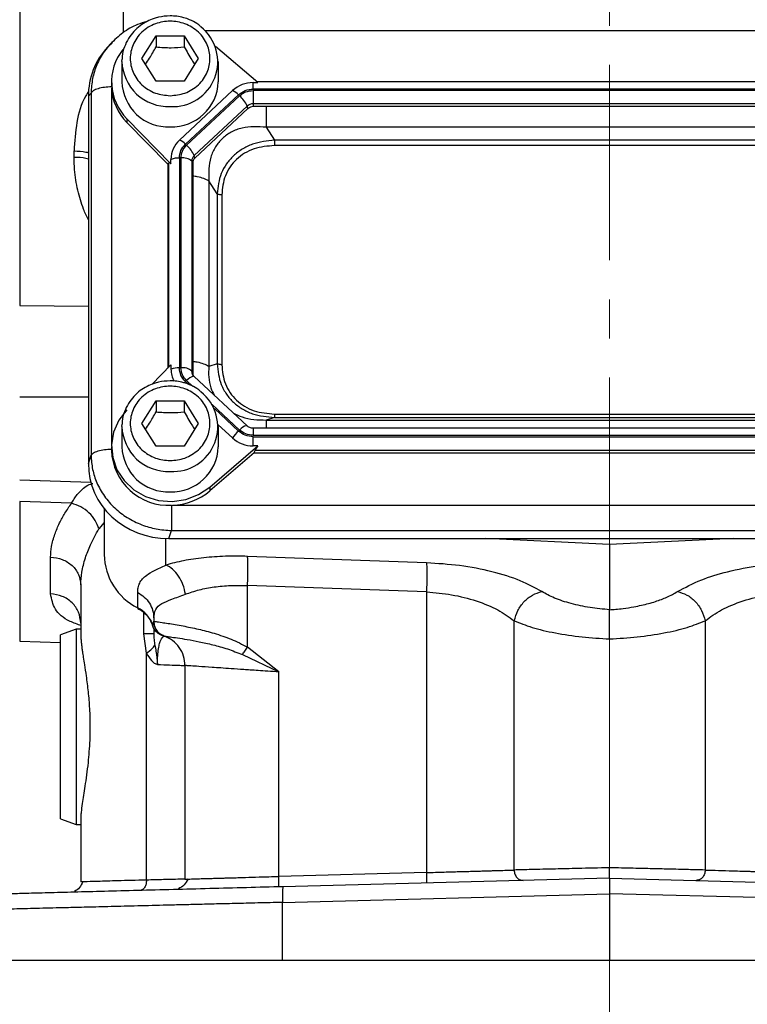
# Model space of a CAD drawing. Header units: inches. Extents: x 0.6 to 16.3, y 0.2 to 11.5.
# Tile 3 of 16: x 3.4 to 5.2, y 4.3 to 6.8. Entities that reach past the tile are written whole.
import ezdxf

# ---------------------------------------------------------------- set-up
doc = ezdxf.new("R2010")
doc.units = ezdxf.units.IN
doc.header["$MEASUREMENT"] = 0
doc.linetypes.add('CENTERX2', pattern=[0.8, 0.5, -0.1, 0.1, -0.1])
doc.styles.add('SLDTEXTSTYLE0', font='TXT', dxfattribs={"width": 0.75})
doc.dimstyles.new('SLDDIMSTYLE2', dxfattribs={"dimtxt": 0.137795, "dimasz": 0.14, "dimexe": 0, "dimexo": 0.0625, "dimgap": 0.034449, "dimtad": 0, "dimdec": 1, "dimlfac": 1.5, "dimrnd": 1e-09, "dimzin": 12, "dimdsep": 46, "dimtxsty": 'SLDTEXTSTYLE0', "dimblk1": 'CLOSED', "dimblk2": 'CLOSED', "dimsah": 1, "dimcen": 0.09, "dimadec": 0, "dimazin": 3, "dimtfac": 1, "dimtdec": 1, "dimtofl": 0, "dimtmove": 0, "dimatfit": 3, "dimldrblk": 'CLOSED', "dimfxl": 0, "dimfrac": 2, "dimtolj": 1, "dimtzin": 12, "dimarcsym": 0})

# ---------------------------------------------------------------- blocks, each defined once
blk = doc.blocks.new('_Closed')
at = {"color": 0, "linetype": 'ByBlock', "lineweight": -2}
for p, q in [((-1, 0.166667), (0, 0)), ((-1, 0.166667), (-1, -0.166667)), ((0, 0), (-1, -0.166667)), ((0, 0), (-1, 0))]:
    blk.add_line(p, q, dxfattribs=at)
blk = doc.blocks.new('_D_10')
at = {"color": 7, "linetype": 'Continuous', "lineweight": 0}
for p, q in [((3.2484, 4.3951), (3.2484, 4.0001)), ((6.5018, 4.3951), (6.5018, 4.0001)), ((5.2135, 4.238), (5.1715, 4.238)), ((5.1715, 4.238), (5.1715, 4.0192)), ((5.5189, 4.238), (5.5609, 4.238)), ((5.5609, 4.238), (5.5609, 4.0192)), ((3.2484, 4.0395), (5.0507, 4.0395)), ((6.5018, 4.0395), (5.6817, 4.0395)), ((5.1715, 4.0192), (5.2135, 4.0192)), ((5.5609, 4.0192), (5.5189, 4.0192))]:
    blk.add_line(p, q, dxfattribs=at)
at = {"color": 7, "linetype": 'Continuous', "lineweight": 18, "xscale": 0.14, "yscale": 0.14, "rotation": 180.0000000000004}
blk.add_blockref('_Closed', (3.2484, 4.0395, 0.1219), dxfattribs=at)
at = {"color": 7, "linetype": 'Continuous', "lineweight": 18, "xscale": 0.14, "yscale": 0.14}
blk.add_blockref('_Closed', (6.5018, 4.0395, 0.1219), dxfattribs=at)
at = {"color": 7, "linetype": 'Continuous', "lineweight": 18, "char_height": 0.1378, "attachment_point": 1, "style": 'SLDTEXTSTYLE0'}
for s, insert in [('124', (5.2135, 4.1968)), ('4.9', (5.2389, 3.9907))]:
    blk.add_mtext(s, dxfattribs=dict(at, insert=insert))

msp = doc.modelspace()

# ---------------------------------------------------------------- linework, layer by layer
at = {"color": 7, "linetype": 'CENTERX2', "lineweight": 18}
for p, q in [((4.8751, 3.8247), (4.8751, 10.0641)), ((4.8751, 5.2561), (4.8751, 3.8247))]:
    msp.add_line(p, q, dxfattribs=at)
at = {"color": 7, "linetype": 'Continuous', "lineweight": 25}
for p, q in [((3.3654, 8.3925), (3.3654, 6.1093)), ((3.5975, 6.7783), (3.59, 6.7699)), ((3.6017, 6.7816), (3.5983, 6.7776)), ((3.6784, 6.741), (3.7144, 6.7992)), ((3.7144, 6.7992), (3.7864, 6.7992)), ((3.7144, 6.7992), (3.7144, 6.7705)), ((3.7864, 6.7992), (3.8224, 6.741)), ((3.7864, 6.7992), (3.7864, 6.7705)), ((3.9748, 6.6792), (3.8667, 6.7717)), ((3.6271, 6.7334), (3.6273, 6.7395)), ((3.6271, 6.7334), (3.6271, 6.6813)), ((3.7144, 6.6828), (3.6784, 6.741)), ((3.8224, 6.741), (3.7864, 6.6828)), ((3.8738, 6.6813), (3.8738, 6.7334)), ((3.6004, 6.6813), (3.6004, 6.6717)), ((3.7864, 6.6828), (3.7144, 6.6828)), ((3.963, 6.6792), (3.9748, 6.6792)), ((3.963, 6.6628), (3.963, 6.6792)), ((5.7778, 6.6808), (3.9731, 6.6808)), ((3.548, 6.6524), (3.5411, 6.6448)), ((3.548, 6.6524), (3.548, 5.7258)), ((3.6004, 6.6717), (3.6005, 6.6682)), ((3.9101, 6.6588), (3.7745, 6.5323)), ((5.7879, 6.6628), (3.963, 6.6628)), ((5.7879, 6.659), (3.963, 6.659)), ((3.963, 6.659), (3.963, 6.625)), ((3.5411, 6.6448), (3.5411, 5.7053)), ((3.9252, 6.6482), (3.7897, 6.5217)), ((3.9281, 6.6455), (3.7926, 6.519)), ((5.7879, 6.625), (3.963, 6.625)), ((3.963, 6.625), (3.963, 6.6179)), ((3.9476, 6.619), (3.8121, 6.4925)), ((3.9493, 6.6126), (3.8138, 6.4861)), ((3.9493, 6.6126), (3.9476, 6.619)), ((5.7879, 6.6179), (3.963, 6.6179)), ((3.6398, 6.5867), (3.7526, 6.4718)), ((3.6398, 6.5867), (3.6398, 6.5771)), ((3.7441, 6.4709), (3.6398, 6.5771)), ((3.9964, 6.5652), (4.0177, 6.532)), ((5.7545, 6.5652), (3.9964, 6.5652)), ((5.7331, 6.532), (4.0177, 6.532)), ((3.5046, 6.4879), (3.5046, 6.5043)), ((5.7331, 6.5182), (4.0177, 6.5182)), ((3.7441, 6.4709), (3.7465, 6.4733)), ((3.7526, 6.4718), (3.7526, 6.4829)), ((3.7741, 6.4864), (3.7741, 5.9497)), ((3.7781, 6.4864), (3.7781, 5.9497)), ((3.8057, 6.4782), (3.8057, 5.9414)), ((3.8081, 6.4733), (3.8057, 6.4782)), ((3.8081, 6.4733), (3.8081, 5.9365)), ((3.8138, 6.4861), (3.8121, 6.4925)), ((3.7441, 6.4709), (3.7441, 5.9485)), ((3.8492, 6.4278), (3.8492, 5.9534)), ((3.8705, 6.3946), (3.8492, 6.4278)), ((3.8705, 6.3946), (3.8705, 5.9601)), ((3.8826, 6.3921), (3.8826, 5.9576)), ((3.7526, 5.9572), (3.7036, 5.9072)), ((3.7526, 5.9572), (3.7526, 5.9461)), ((3.8705, 5.9601), (3.8492, 5.9534)), ((3.8081, 5.9365), (3.8057, 5.9414)), ((3.8109, 5.928), (3.8078, 5.9328)), ((3.9472, 5.8011), (3.8117, 5.9276)), ((3.6784, 5.8074), (3.7144, 5.8656)), ((3.7144, 5.8656), (3.7864, 5.8656)), ((3.7144, 5.8656), (3.7144, 5.837)), ((3.7864, 5.8656), (3.8224, 5.8074)), ((3.7864, 5.8656), (3.7864, 5.837)), ((4.0177, 5.8226), (3.9964, 5.816)), ((4.0177, 5.8315), (5.7331, 5.8315)), ((4.0177, 5.8226), (5.7331, 5.8226)), ((3.6271, 5.7998), (3.6273, 5.8059)), ((3.6271, 5.7998), (3.6271, 5.7477)), ((3.7144, 5.7492), (3.6784, 5.8074)), ((3.8224, 5.8074), (3.7864, 5.7492)), ((3.8737, 5.8041), (3.9101, 5.7702)), ((3.8738, 5.7477), (3.8738, 5.7998)), ((5.7879, 5.7951), (3.963, 5.7951)), ((3.963, 5.7951), (3.963, 5.795)), ((3.9964, 5.816), (5.7545, 5.816)), ((3.963, 5.7771), (5.7879, 5.7771)), ((3.963, 5.7497), (3.963, 5.7733)), ((3.963, 5.7733), (5.7879, 5.7733)), ((3.6004, 5.7477), (3.6004, 5.7381)), ((3.7864, 5.7492), (3.7144, 5.7492)), ((3.8518, 5.6444), (3.9748, 5.7497)), ((3.9748, 5.7497), (3.963, 5.7497)), ((3.5411, 5.7053), (3.548, 5.7258)), ((3.9656, 5.7322), (3.8518, 5.6349)), ((3.9656, 5.7322), (3.9682, 5.7393)), ((3.9656, 5.7322), (5.7853, 5.7322)), ((3.9682, 5.7393), (5.7827, 5.7393)), ((3.3654, 5.6631), (3.5476, 5.6568)), ((3.8518, 5.6444), (3.8518, 5.6349)), ((3.4981, 5.6033), (3.3654, 5.608)), ((3.3654, 5.608), (3.3654, 5.2503)), ((3.7564, 5.5982), (5.9945, 5.5982)), ((3.5818, 5.5898), (3.5818, 5.4717)), ((3.7473, 5.5128), (3.7542, 5.5334)), ((3.7542, 5.5334), (5.9967, 5.5334)), ((3.7473, 5.5128), (6.0036, 5.5128)), ((4.8751, 5.4973), (4.5581, 5.5128)), ((5.1921, 5.5128), (4.8751, 5.4973)), ((4.8751, 5.4973), (4.8751, 5.3309)), ((3.4446, 5.3715), (3.4446, 5.4655)), ((4.4064, 5.4508), (3.9485, 5.4673)), ((3.5218, 5.3943), (3.5218, 5.2664)), ((4.4064, 5.3763), (3.9485, 5.3927)), ((3.9485, 5.235), (3.9485, 5.3927)), ((3.6674, 5.3358), (3.6674, 5.375)), ((4.4064, 5.3763), (4.4064, 4.6585)), ((3.7084, 5.3013), (3.705, 5.2922)), ((3.7084, 5.3097), (3.7084, 5.3013)), ((3.7085, 5.3013), (3.7084, 5.3013)), ((4.6307, 4.665), (4.6307, 5.3027)), ((5.1195, 5.3027), (5.1195, 4.665)), ((3.5098, 5.2812), (3.4698, 5.2667)), ((3.4698, 4.7957), (3.4698, 5.2667)), ((3.5218, 5.2812), (3.5098, 5.2812)), ((3.5098, 5.2812), (3.5098, 4.7811)), ((3.6898, 5.2199), (3.6827, 5.2692)), ((3.7084, 5.2831), (3.7084, 5.2692)), ((3.7192, 5.274), (3.7221, 5.2712)), ((3.3654, 5.2503), (3.4698, 5.2466)), ((3.7351, 5.2635), (3.7351, 5.2636)), ((3.6898, 4.6393), (3.6898, 5.2199)), ((3.9353, 5.216), (4.0285, 5.1716)), ((4.0285, 5.1716), (3.9485, 5.235)), ((3.7884, 5.1881), (3.7884, 4.6417)), ((4.0285, 4.6486), (4.0285, 5.1716)), ((3.4698, 4.7957), (3.5098, 4.7811)), ((3.5218, 4.796), (3.5218, 4.6347)), ((3.5098, 4.7811), (3.5218, 4.7811)), ((3.5288, 4.6349), (3.5218, 4.6347)), ((4.4064, 4.6585), (4.0285, 4.6486)), ((4.8751, 4.6442), (4.0392, 4.6223)), ((4.8751, 4.6442), (5.711, 4.6223)), ((4.0382, 4.5823), (4.8751, 4.6042)), ((5.7121, 4.5823), (4.8751, 4.6042)), ((4.8751, 4.6042), (4.8751, 4.4345)), ((4.0382, 4.4345), (4.0382, 4.5823)), ((3.2484, 4.4345), (4.0382, 4.4345)), ((4.0382, 4.4345), (4.8751, 4.4345)), ((4.8751, 4.4345), (5.7121, 4.4345))]:
    msp.add_line(p, q, dxfattribs=at)
at = {"color": 8, "linetype": 'Continuous', "lineweight": 25}
for p, q in [((3.6312, 6.8076), (3.6312, 6.8597)), ((5.9093, 6.8116), (3.8409, 6.8116)), ((3.6006, 6.6661), (3.6006, 5.7533)), ((3.7465, 6.4733), (3.7465, 5.9509)), ((3.3654, 6.1093), (3.5411, 6.1075)), ((3.7897, 5.9144), (3.7972, 5.9075)), ((3.7926, 5.9171), (3.8089, 5.9019)), ((3.3654, 5.8758), (3.5411, 5.8757)), ((3.8581, 5.856), (3.9281, 5.7906)), ((3.8637, 5.8454), (3.9252, 5.7879)), ((3.963, 5.795), (3.963, 5.7771)), ((3.5818, 5.5541), (3.568, 5.5376)), ((3.7397, 5.4452), (3.7397, 5.513)), ((3.6827, 5.2692), (3.6827, 5.324))]:
    msp.add_line(p, q, dxfattribs=at)
at = {"color": 7, "linetype": 'Continuous', "lineweight": 25, "flags": 128}
for points in [[(3.8117, 5.9276), (3.8112, 5.9279), (3.811, 5.928)], [(3.6398, 5.8423), (3.6193, 5.8157), (3.6059, 5.7853), (3.6005, 5.7529), (3.6034, 5.7201), (3.6143, 5.6889), (3.6327, 5.661), (3.6575, 5.6377), (3.6875, 5.6206), (3.7209, 5.6104), (3.756, 5.6077), (3.7907, 5.6128), (3.8232, 5.6253), (3.8518, 5.6444)], [(3.6678, 5.3344), (3.6675, 5.3347), (3.6674, 5.3358)]]:
    msp.add_lwpolyline(points, dxfattribs=at)
at = {"color": 8, "linetype": 'Continuous', "lineweight": 25, "flags": 128}
msp.add_lwpolyline([(3.7864, 5.9112), (3.7875, 5.9124), (3.7897, 5.9144)], dxfattribs=at)
at = {"color": 7, "linetype": 'Continuous', "lineweight": 25}
for centre, radius, start, end in [((3.7578, 6.7325), 0.1145, 266.3201, 51.4562), ((3.7341, 6.6812), 0.1335, 141.4756, 225.0751), ((3.7454, 6.6843), 0.1183, 181.4731, 272.4617), ((3.7542, 6.6857), 0.1196, 268.1802, 357.885), ((3.9625, 6.6017), 0.0776, 89.6933, 132.5899), ((3.7358, 6.6726), 0.1354, 182.7504, 224.87), ((3.89, 6.6139), 0.0492, 44.2745, 65.9509), ((3.881, 6.5905), 0.0724, 23.2239, 49.4763), ((3.9628, 6.6024), 0.0225, 89.6933, 132.5899), ((3.9629, 6.5978), 0.02, 89.6933, 132.5899), ((3.8202, 6.4824), 0.0676, 132.5248, 179.6232), ((3.7545, 6.4874), 0.0492, 44.2745, 65.9509), ((3.7455, 6.4639), 0.0724, 23.2239, 49.4763), ((3.7727, 6.4289), 0.0575, 88.5951, 110.3768), ((3.7828, 6.4521), 0.0347, 48.737, 97.7903), ((3.8253, 6.478), 0.0196, 132.5248, 179.6232), ((3.8256, 6.4732), 0.0175, 132.5248, 179.6232), ((3.7727, 5.8922), 0.0575, 88.5951, 110.3768), ((3.8187, 5.9462), 0.0661, 180.0847, 207.9509), ((3.7828, 5.9153), 0.0347, 48.737, 97.7903), ((3.8251, 5.9366), 0.017, 180.0459, 202.1153), ((3.7578, 5.7989), 0.1145, 266.3201, 51.4562), ((3.9935, 5.7142), 0.1005, 132.809, 146.1442), ((3.9625, 5.8273), 0.0776, 227.4101, 270.3067), ((3.7454, 5.7507), 0.1183, 181.4731, 272.4617), ((3.7542, 5.7521), 0.1196, 268.1802, 357.885), ((3.7458, 5.7434), 0.1455, 182.0659, 273.2963), ((3.7513, 5.7538), 0.1557, 271.8765, 310.1965), ((3.7361, 5.474), 0.1543, 180.8345, 243.552), ((3.633, 5.2681), 0.0759, 18.4792, 63.0936)]:
    msp.add_arc(centre, radius, start, end, dxfattribs=at)
at = {"color": 8, "linetype": 'Continuous', "lineweight": 25}
for centre, radius, start, end in [((3.7454, 6.7364), 0.1183, 181.4731, 272.4617), ((3.8171, 5.8966), 0.032, 100.9298, 139.9637), ((3.8249, 5.9414), 0.0192, 180.0863, 208.2832), ((3.7454, 5.8028), 0.1183, 181.4731, 272.4617), ((3.95, 5.7746), 0.0271, 97.5124, 143.8074)]:
    msp.add_arc(centre, radius, start, end, dxfattribs=at)
at = {"color": 7, "linetype": 'Continuous', "lineweight": 25}
for centre, major_axis, ratio, start_param, end_param in [((3.7537, 6.6388), (0.2087, -0.0437), 0.927683, 2.642019, 3.333612), ((3.7741, 6.4435), (-0.0275, 0.0299), 0.170211, 5.767586, 6.291275), ((3.9983, 5.7633), (0.0301, 0.0274), 0.184584, 2.276832, 2.800522), ((3.7537, 5.7113), (0.2087, 0.0437), 0.927683, 2.949574, 4.490212)]:
    msp.add_ellipse(centre, major_axis=major_axis, ratio=ratio, start_param=start_param, end_param=end_param, dxfattribs=at)
for points, knots in [([(3.6909, 6.8354), (3.6829, 6.8331), (3.6609, 6.8268), (3.6284, 6.8079), (3.6078, 6.7881), (3.5975, 6.7782)], [0, 0, 0, 0, 0.223198, 0.611978, 1, 1, 1, 1]), ([(3.7504, 6.8499), (3.7405, 6.8493), (3.7265, 6.8484), (3.7068, 6.8427), (3.6908, 6.836), (3.6732, 6.825), (3.6569, 6.8104), (3.6429, 6.7922), (3.6329, 6.7706), (3.6276, 6.7525), (3.6278, 6.7419), (3.6279, 6.7395)], [0, 0, 0, 0, 0.160118, 0.22426, 0.330844, 0.44202, 0.561994, 0.68854, 0.821301, 0.960509, 1, 1, 1, 1]), ([(3.7504, 6.6458), (3.7376, 6.647), (3.7179, 6.649), (3.6941, 6.6609), (3.6778, 6.6732), (3.6645, 6.6884), (3.6522, 6.7106), (3.646, 6.741), (3.6522, 6.7714), (3.6645, 6.7936), (3.6778, 6.8088), (3.6941, 6.8212), (3.7179, 6.8327), (3.7504, 6.8385), (3.783, 6.8327), (3.8068, 6.8212), (3.8231, 6.8088), (3.8363, 6.7936), (3.8486, 6.7714), (3.8549, 6.741), (3.8486, 6.7106), (3.8363, 6.6884), (3.8231, 6.6732), (3.8068, 6.6609), (3.783, 6.649), (3.7633, 6.647), (3.7504, 6.6458)], [0, 0, 0, 0, 0.0598642, 0.0920902, 0.125, 0.1579098, 0.1901358, 0.25, 0.3098642, 0.3420902, 0.375, 0.4079098, 0.4401358, 0.5, 0.5598642, 0.5920902, 0.625, 0.6579098, 0.6901358, 0.75, 0.8098642, 0.8420902, 0.875, 0.9079098, 0.9401358, 1, 1, 1, 1]), ([(3.8282, 6.8231), (3.8252, 6.8255), (3.8169, 6.8325), (3.802, 6.8396), (3.7846, 6.8458), (3.7678, 6.8493), (3.756, 6.8497), (3.7504, 6.8499)], [0, 0, 0, 0, 0.139085, 0.392986, 0.584222, 0.800919, 1, 1, 1, 1]), ([(3.6876, 6.7262), (3.691, 6.7312), (3.6999, 6.7444), (3.7089, 6.7605), (3.7144, 6.7705)], [0, 0, 0, 0, 0.376375, 1, 1, 1, 1]), ([(3.7144, 6.7705), (3.7273, 6.7695), (3.7514, 6.7676), (3.7753, 6.7696), (3.7864, 6.7705)], [0, 0, 0, 0, 0.534747, 1, 1, 1, 1]), ([(3.7864, 6.7705), (3.7929, 6.759), (3.8018, 6.7429), (3.8107, 6.7298), (3.8132, 6.7261)], [0, 0, 0, 0, 0.718831, 1, 1, 1, 1]), ([(3.9964, 6.5652), (3.9754, 6.5663), (3.9443, 6.5679), (3.9067, 6.5537), (3.8832, 6.5373), (3.8653, 6.5151), (3.849, 6.4789), (3.8491, 6.4484), (3.8492, 6.4278)], [0, 0, 0, 0, 0.257397, 0.381602, 0.5, 0.618394, 0.742603, 1, 1, 1, 1]), ([(4.0177, 6.532), (3.9984, 6.5299), (3.9692, 6.5267), (3.9347, 6.5097), (3.912, 6.4926), (3.8938, 6.4715), (3.8757, 6.4394), (3.8726, 6.4124), (3.8705, 6.3946)], [0, 0, 0, 0, 0.248977, 0.376059, 0.5, 0.623945, 0.751023, 1, 1, 1, 1]), ([(4.0177, 6.5182), (3.9998, 6.5167), (3.9728, 6.5144), (3.9406, 6.4992), (3.9197, 6.4836), (3.9029, 6.4641), (3.8867, 6.434), (3.8842, 6.4088), (3.8826, 6.3921)], [0, 0, 0, 0, 0.250062, 0.376147, 0.5, 0.62379, 0.749938, 1, 1, 1, 1]), ([(3.8705, 5.9601), (3.8726, 5.9419), (3.8757, 5.9144), (3.8938, 5.8819), (3.912, 5.8607), (3.9347, 5.8437), (3.9692, 5.827), (3.9984, 5.8244), (4.0177, 5.8226)], [0, 0, 0, 0, 0.248977, 0.376059, 0.5, 0.623945, 0.751023, 1, 1, 1, 1]), ([(3.8826, 5.9576), (3.8842, 5.9408), (3.8867, 5.9156), (3.9029, 5.8856), (3.9197, 5.866), (3.9406, 5.8504), (3.9728, 5.8352), (3.9998, 5.833), (4.0177, 5.8315)], [0, 0, 0, 0, 0.250062, 0.376147, 0.5, 0.62379, 0.749938, 1, 1, 1, 1]), ([(3.7504, 5.9163), (3.7405, 5.9157), (3.7265, 5.9148), (3.7068, 5.9091), (3.6908, 5.9024), (3.6732, 5.8914), (3.6569, 5.8768), (3.6429, 5.8586), (3.6329, 5.837), (3.6276, 5.8189), (3.6278, 5.8083), (3.6279, 5.8059)], [0, 0, 0, 0, 0.160118, 0.22426, 0.330844, 0.44202, 0.561994, 0.68854, 0.821301, 0.960509, 1, 1, 1, 1]), ([(3.7504, 5.7122), (3.7376, 5.7135), (3.7179, 5.7154), (3.6941, 5.7273), (3.6778, 5.7396), (3.6645, 5.7548), (3.6522, 5.777), (3.646, 5.8074), (3.6522, 5.8378), (3.6645, 5.86), (3.6778, 5.8752), (3.6941, 5.8876), (3.7179, 5.8991), (3.7504, 5.9049), (3.783, 5.8991), (3.8068, 5.8876), (3.8231, 5.8752), (3.8363, 5.86), (3.8486, 5.8378), (3.8549, 5.8074), (3.8486, 5.777), (3.8363, 5.7548), (3.8231, 5.7396), (3.8068, 5.7273), (3.783, 5.7154), (3.7633, 5.7135), (3.7504, 5.7122)], [0, 0, 0, 0, 0.0598642, 0.0920902, 0.125, 0.1579098, 0.1901358, 0.25, 0.3098642, 0.3420902, 0.375, 0.4079098, 0.4401358, 0.5, 0.5598642, 0.5920902, 0.625, 0.6579098, 0.6901358, 0.75, 0.8098642, 0.8420902, 0.875, 0.9079098, 0.9401358, 1, 1, 1, 1]), ([(3.8282, 5.8895), (3.8252, 5.892), (3.8169, 5.8989), (3.802, 5.9061), (3.7846, 5.9122), (3.7678, 5.9157), (3.756, 5.9161), (3.7504, 5.9163)], [0, 0, 0, 0, 0.139085, 0.392986, 0.584222, 0.800919, 1, 1, 1, 1]), ([(3.6876, 5.7926), (3.691, 5.7976), (3.6999, 5.8108), (3.7089, 5.8269), (3.7144, 5.837)], [0, 0, 0, 0, 0.376375, 1, 1, 1, 1]), ([(3.7144, 5.837), (3.7273, 5.8359), (3.7514, 5.834), (3.7753, 5.836), (3.7864, 5.837)], [0, 0, 0, 0, 0.534747, 1, 1, 1, 1]), ([(3.7864, 5.837), (3.7929, 5.8254), (3.8018, 5.8093), (3.8107, 5.7962), (3.8132, 5.7925)], [0, 0, 0, 0, 0.718831, 1, 1, 1, 1]), ([(3.963, 5.795), (3.9614, 5.7951), (3.9583, 5.7953), (3.9539, 5.7966), (3.9498, 5.7986), (3.9476, 5.8005), (3.9464, 5.8015)], [0, 0, 0, 0, 0.252088, 0.50276, 0.752051, 1, 1, 1, 1]), ([(3.548, 5.7258), (3.5489, 5.7137), (3.5505, 5.6898), (3.5603, 5.6604), (3.5714, 5.6379), (3.5856, 5.6156), (3.6077, 5.5904), (3.6402, 5.5655), (3.6764, 5.5477), (3.715, 5.5362), (3.7409, 5.5343), (3.7542, 5.5334)], [0, 0, 0, 0, 0.123096, 0.24092, 0.306486, 0.371549, 0.500085, 0.628624, 0.75908, 0.876905, 1, 1, 1, 1]), ([(3.4446, 5.4655), (3.4451, 5.4746), (3.4461, 5.4935), (3.4543, 5.5228), (3.4664, 5.5513), (3.4808, 5.5778), (3.4923, 5.5948), (3.4981, 5.6033)], [0, 0, 0, 0, 0.21123, 0.442211, 0.647084, 0.823338, 1, 1, 1, 1]), ([(3.568, 5.5376), (3.5653, 5.545), (3.56, 5.5597), (3.5434, 5.5795), (3.5223, 5.5953), (3.5062, 5.6006), (3.4981, 5.6033)], [0, 0, 0, 0, 0.250085, 0.5, 0.749915, 1, 1, 1, 1]), ([(3.5218, 5.3943), (3.5223, 5.405), (3.5235, 5.4273), (3.5325, 5.4618), (3.5466, 5.4989), (3.5604, 5.524), (3.568, 5.5376)], [0, 0, 0, 0, 0.239835, 0.498551, 0.726663, 1, 1, 1, 1]), ([(3.9485, 5.4673), (3.9295, 5.4677), (3.891, 5.4683), (3.8357, 5.4643), (3.7838, 5.4569), (3.7544, 5.4491), (3.7397, 5.4452)], [0, 0, 0, 0, 0.246357, 0.496982, 0.74919, 1, 1, 1, 1]), ([(3.6674, 5.375), (3.6676, 5.3791), (3.6681, 5.3878), (3.6721, 5.3995), (3.6793, 5.4101), (3.6913, 5.4206), (3.7097, 5.4314), (3.7294, 5.4405), (3.7397, 5.4452)], [0, 0, 0, 0, 0.133526, 0.282844, 0.434323, 0.582811, 0.782812, 1, 1, 1, 1]), ([(3.7898, 5.3707), (3.788, 5.3789), (3.7842, 5.3954), (3.7724, 5.4176), (3.7572, 5.4356), (3.7455, 5.442), (3.7397, 5.4452)], [0, 0, 0, 0, 0.250078, 0.5, 0.749922, 1, 1, 1, 1]), ([(4.7016, 5.3773), (4.6842, 5.3868), (4.6493, 5.4061), (4.5759, 5.4289), (4.4931, 5.4452), (4.4349, 5.449), (4.4064, 5.4508)], [0, 0, 0, 0, 0.251919, 0.508037, 0.759698, 1, 1, 1, 1]), ([(5.0487, 5.3773), (5.0679, 5.3877), (5.1032, 5.407), (5.1768, 5.4293), (5.2568, 5.4452), (5.315, 5.449), (5.3438, 5.4508)], [0, 0, 0, 0, 0.276938, 0.508222, 0.75687, 1, 1, 1, 1]), ([(3.7898, 5.3707), (3.8012, 5.3746), (3.8234, 5.3824), (3.8629, 5.3897), (3.9047, 5.3937), (3.934, 5.3931), (3.9485, 5.3927)], [0, 0, 0, 0, 0.257956, 0.505172, 0.753625, 1, 1, 1, 1]), ([(3.7084, 5.3097), (3.7094, 5.3174), (3.7112, 5.3328), (3.7277, 5.3471), (3.7534, 5.3574), (3.7777, 5.3662), (3.7898, 5.3707)], [0, 0, 0, 0, 0.254624, 0.504478, 0.751953, 1, 1, 1, 1]), ([(4.4064, 5.3763), (4.4281, 5.3744), (4.4726, 5.3706), (4.5356, 5.3542), (4.5913, 5.3314), (4.6176, 5.3122), (4.6307, 5.3027)], [0, 0, 0, 0, 0.2366314, 0.486595, 0.7440087, 1, 1, 1, 1]), ([(4.6311, 5.3027), (4.6337, 5.3115), (4.6388, 5.3293), (4.6557, 5.3525), (4.6774, 5.3701), (4.6935, 5.3749), (4.7016, 5.3772)], [0, 0, 0, 0, 0.249937, 0.499762, 0.749707, 1, 1, 1, 1]), ([(4.8751, 5.3309), (4.8582, 5.3324), (4.8236, 5.3356), (4.7753, 5.3461), (4.7325, 5.36), (4.7118, 5.3715), (4.7016, 5.3773)], [0, 0, 0, 0, 0.240965, 0.492289, 0.747829, 1, 1, 1, 1]), ([(4.8751, 5.3309), (4.8803, 5.3313), (4.8918, 5.3321), (4.9127, 5.3344), (4.9348, 5.3378), (4.9565, 5.3422), (4.9749, 5.3467), (4.9973, 5.3534), (5.0239, 5.3632), (5.04, 5.3724), (5.0487, 5.3773)], [0, 0, 0, 0, 0.073339, 0.163744, 0.300878, 0.39955, 0.498306, 0.598095, 0.785557, 1, 1, 1, 1]), ([(5.0487, 5.3773), (5.0568, 5.3749), (5.0729, 5.3703), (5.0948, 5.3527), (5.1118, 5.3294), (5.1169, 5.3116), (5.1195, 5.3027)], [0, 0, 0, 0, 0.250122, 0.500004, 0.749884, 1, 1, 1, 1]), ([(5.1195, 5.3027), (5.1326, 5.3122), (5.1589, 5.3314), (5.2146, 5.3542), (5.2776, 5.3706), (5.3222, 5.3744), (5.3438, 5.3763)], [0, 0, 0, 0, 0.25601, 0.513417, 0.763374, 1, 1, 1, 1]), ([(3.6677, 5.3341), (3.6697, 5.3331), (3.6766, 5.3298), (3.6868, 5.3215), (3.6932, 5.3132), (3.6966, 5.3089)], [0, 0, 0, 0, 0.170033, 0.572507, 1, 1, 1, 1]), ([(4.8751, 5.2561), (4.8751, 5.2635), (4.8751, 5.2799), (4.8751, 5.3008), (4.8751, 5.3158), (4.8751, 5.3242), (4.8751, 5.3283), (4.8751, 5.3301), (4.8751, 5.3307), (4.8751, 5.3309)], [0, 0, 0, 0, 0.226596, 0.503734, 0.702561, 0.851839, 0.951029, 0.981799, 1, 1, 1, 1]), ([(3.6966, 5.3089), (3.6966, 5.3088), (3.7005, 5.3042), (3.7037, 5.2976), (3.705, 5.2909), (3.7053, 5.2897)], [0, 0, 0, 0, 0.016575, 0.832191, 1, 1, 1, 1]), ([(3.7284, 5.2658), (3.7254, 5.2671), (3.7195, 5.2698), (3.7125, 5.2763), (3.7082, 5.2828), (3.706, 5.2882), (3.7053, 5.2911), (3.705, 5.2922)], [0, 0, 0, 0, 0.247418, 0.496669, 0.747833, 0.905923, 1, 1, 1, 1]), ([(3.7085, 5.3013), (3.7098, 5.3011), (3.7123, 5.3007), (3.7266, 5.2987), (3.7443, 5.2961), (3.7627, 5.2931), (3.7879, 5.2886), (3.8209, 5.2818), (3.8562, 5.2728), (3.8846, 5.2637), (3.9137, 5.2533), (3.9346, 5.2423), (3.9485, 5.235)], [0, 0, 0, 0, 0.128105, 0.255498, 0.342661, 0.425344, 0.503599, 0.634897, 0.754604, 0.818284, 0.878493, 1, 1, 1, 1]), ([(3.7085, 5.3013), (3.709, 5.2967), (3.7099, 5.2875), (3.7166, 5.2762), (3.7252, 5.268), (3.7318, 5.265), (3.7351, 5.2635)], [0, 0, 0, 0, 0.279857, 0.559469, 0.779712, 1, 1, 1, 1]), ([(4.6307, 5.3027), (4.6452, 5.2968), (4.6744, 5.285), (4.7349, 5.2709), (4.803, 5.2605), (4.8514, 5.2575), (4.8751, 5.2561)], [0, 0, 0, 0, 0.2494284, 0.5042648, 0.7574627, 1, 1, 1, 1]), ([(4.8751, 5.2561), (4.8988, 5.2575), (4.9472, 5.2605), (5.0153, 5.2709), (5.0758, 5.285), (5.105, 5.2968), (5.1195, 5.3027)], [0, 0, 0, 0, 0.242553, 0.495773, 0.750602, 1, 1, 1, 1]), ([(3.5218, 5.2664), (3.5218, 5.2646), (3.5218, 5.2615), (3.5221, 5.2565), (3.5225, 5.2526), (3.5228, 5.2484), (3.5234, 5.243), (3.5244, 5.2347), (3.526, 5.2231), (3.5283, 5.2083), (3.5315, 5.1879), (3.5359, 5.1589), (3.5407, 5.1216), (3.5437, 5.0851), (3.5449, 5.06), (3.5452, 5.0485), (3.5453, 5.0438), (3.5453, 5.0419), (3.5453, 5.0403), (3.5453, 5.038), (3.5453, 5.0294), (3.5453, 5.0214), (3.5453, 5.0151)], [0, 0, 0, 0, 0.0398499, 0.0704451, 0.1016787, 0.1163702, 0.1399189, 0.1935837, 0.2491175, 0.3161649, 0.4007713, 0.5091898, 0.6550037, 0.7975358, 0.8720716, 0.8989833, 0.9083357, 0.9170048, 0.9177099, 0.9234107, 0.9393784, 1, 1, 1, 1]), ([(3.7084, 5.2692), (3.7086, 5.2643), (3.7088, 5.2571), (3.7101, 5.2473), (3.7108, 5.2426), (3.7112, 5.2403)], [0, 0, 0, 0, 0.522334, 0.760871, 1, 1, 1, 1]), ([(3.7265, 5.2665), (3.7277, 5.2662), (3.7296, 5.2658), (3.7296, 5.2659), (3.7296, 5.2659)], [0, 0, 0, 0, 0.5982601, 1, 1, 1, 1]), ([(3.7304, 5.2651), (3.7305, 5.265), (3.7307, 5.265), (3.731, 5.2649), (3.7311, 5.2649)], [0, 0, 0, 0, 0.499891, 1, 1, 1, 1]), ([(3.7112, 5.2403), (3.7122, 5.2351), (3.7153, 5.2193), (3.7169, 5.2023), (3.718, 5.1908)], [0, 0, 0, 0, 0.326253, 1, 1, 1, 1]), ([(3.718, 5.1908), (3.7181, 5.1945), (3.7181, 5.2021), (3.7188, 5.2167), (3.7205, 5.2324), (3.7235, 5.2453), (3.728, 5.2569), (3.7336, 5.2628), (3.7346, 5.2633), (3.7351, 5.2636)], [0, 0, 0, 0, 0.050121, 0.101275, 0.208283, 0.324258, 0.448156, 0.716095, 1, 1, 1, 1]), ([(3.7351, 5.2635), (3.736, 5.2634), (3.7379, 5.2631), (3.7499, 5.2615), (3.7683, 5.2589), (3.7935, 5.255), (3.8241, 5.2493), (3.8592, 5.2415), (3.897, 5.2314), (3.9226, 5.2211), (3.9353, 5.216)], [0, 0, 0, 0, 0.1244411, 0.2492265, 0.3744962, 0.5001844, 0.6262333, 0.7524121, 0.87755, 1, 1, 1, 1]), ([(3.6898, 5.2199), (3.6938, 5.2132), (3.6997, 5.2032), (3.7098, 5.1938), (3.7153, 5.1918), (3.718, 5.1908)], [0, 0, 0, 0, 0.499825, 0.7504147, 1, 1, 1, 1]), ([(3.9353, 5.216), (3.9373, 5.2189), (3.9413, 5.2248), (3.9461, 5.2316), (3.9485, 5.235)], [0, 0, 0, 0, 0.499995, 1, 1, 1, 1]), ([(3.718, 5.1908), (3.7289, 5.1904), (3.7505, 5.1896), (3.7722, 5.1888), (3.786, 5.1882), (3.7876, 5.1882), (3.7884, 5.1881)], [0, 0, 0, 0, 0.258196, 0.510922, 0.758187, 1, 1, 1, 1]), ([(4.0285, 5.1716), (4.019, 5.1722), (4.0011, 5.1735), (3.9767, 5.1751), (3.9564, 5.1766), (3.9331, 5.1782), (3.9073, 5.1799), (3.8803, 5.1818), (3.8512, 5.1838), (3.824, 5.1857), (3.8029, 5.1871), (3.7907, 5.188), (3.7892, 5.1881), (3.7884, 5.1881)], [0, 0, 0, 0, 0.0747133, 0.139801, 0.1952598, 0.2410868, 0.3360944, 0.4225915, 0.5005764, 0.6463982, 0.7706856, 0.8858427, 1, 1, 1, 1]), ([(3.5453, 5.0151), (3.5452, 5.0103), (3.5451, 5.0045), (3.5448, 4.9986), (3.5447, 4.9974), (3.5447, 4.9972), (3.5447, 4.9971), (3.5447, 4.997), (3.5447, 4.997), (3.5447, 4.997), (3.5447, 4.997), (3.5435, 4.9776), (3.5406, 4.9356), (3.5325, 4.8801), (3.5259, 4.8392), (3.5229, 4.816), (3.522, 4.8046), (3.5218, 4.7995), (3.5218, 4.7971), (3.5218, 4.7963), (3.5218, 4.7961), (3.5218, 4.796)], [0, 0, 0, 0, 0.050966, 0.062462, 0.063865, 0.064564, 0.064913, 0.064956, 0.064967, 0.064973, 0.064975, 0.064977, 0.277014, 0.524792, 0.73988, 0.874596, 0.939465, 0.979267, 0.993512, 0.997724, 1, 1, 1, 1]), ([(4.4064, 4.6585), (4.4216, 4.659), (4.4497, 4.6598), (4.4845, 4.6608), (4.5095, 4.6615), (4.5268, 4.662), (4.5412, 4.6624), (4.554, 4.6628), (4.5664, 4.6632), (4.5789, 4.6635), (4.6026, 4.6642), (4.6184, 4.6647), (4.6307, 4.665)], [0, 0, 0, 0, 0.173483, 0.320454, 0.403722, 0.475176, 0.534813, 0.588182, 0.644864, 0.704858, 0.768163, 1, 1, 1, 1]), ([(4.8751, 4.6708), (4.8475, 4.6702), (4.7993, 4.669), (4.7313, 4.6674), (4.674, 4.6661), (4.6447, 4.6654), (4.6307, 4.665)], [0, 0, 0, 0, 0.286042, 0.500003, 0.761819, 1, 1, 1, 1]), ([(4.6308, 4.665), (4.6312, 4.6615), (4.632, 4.6545), (4.6372, 4.6455), (4.6448, 4.6395), (4.6507, 4.6387), (4.6536, 4.6384)], [0, 0, 0, 0, 0.2502527, 0.500106, 0.7498824, 1, 1, 1, 1]), ([(4.8751, 4.6442), (4.8751, 4.6445), (4.8751, 4.6452), (4.875, 4.6501), (4.8751, 4.6565), (4.8751, 4.6638), (4.8751, 4.6684), (4.8751, 4.6708)], [0, 0, 0, 0, 0.239748, 0.435154, 0.668704, 0.822406, 1, 1, 1, 1]), ([(5.1195, 4.665), (5.1104, 4.6652), (5.0908, 4.6657), (5.0574, 4.6665), (5.0213, 4.6674), (4.9828, 4.6683), (4.9331, 4.6695), (4.8954, 4.6704), (4.8751, 4.6708)], [0, 0, 0, 0, 0.159222, 0.344812, 0.461367, 0.609442, 0.789001, 1, 1, 1, 1]), ([(5.1194, 4.665), (5.119, 4.6615), (5.1182, 4.6545), (5.113, 4.6455), (5.1054, 4.6395), (5.0995, 4.6387), (5.0966, 4.6384)], [0, 0, 0, 0, 0.250127, 0.499923, 0.749752, 1, 1, 1, 1]), ([(5.1195, 4.665), (5.1277, 4.6648), (5.1453, 4.6643), (5.1811, 4.6632), (5.2132, 4.6623), (5.2363, 4.6616), (5.247, 4.6613), (5.2581, 4.661), (5.2696, 4.6607), (5.2843, 4.6603), (5.309, 4.6595), (5.33, 4.6589), (5.3438, 4.6585)], [0, 0, 0, 0, 0.158578, 0.338215, 0.538892, 0.581634, 0.625222, 0.669655, 0.714933, 0.761057, 0.841953, 1, 1, 1, 1]), ([(3.5268, 4.6351), (3.5245, 4.6296), (3.5195, 4.6183), (3.5102, 4.6129), (3.5053, 4.6101)], [0, 0, 0, 0, 0.484096, 1, 1, 1, 1]), ([(3.6899, 4.6393), (3.6896, 4.6359), (3.6892, 4.629), (3.6854, 4.6202), (3.6797, 4.6141), (3.6751, 4.6131), (3.6728, 4.6127)], [0, 0, 0, 0, 0.250154, 0.499978, 0.749818, 1, 1, 1, 1]), ([(3.7884, 4.6417), (3.7873, 4.6417), (3.785, 4.6416), (3.7657, 4.6411), (3.7352, 4.6404), (3.7051, 4.6397), (3.6898, 4.6393)], [0, 0, 0, 0, 0.238033, 0.484043, 0.738031, 1, 1, 1, 1]), ([(3.7967, 4.6422), (3.7934, 4.6366), (3.7865, 4.625), (3.7768, 4.6197), (3.7717, 4.617)], [0, 0, 0, 0, 0.481223, 1, 1, 1, 1]), ([(3.7884, 4.6417), (3.7894, 4.6417), (3.7904, 4.6417), (3.7973, 4.6419), (3.7973, 4.6419)], [0, 0, 0, 0, 0.998507, 1, 1, 1, 1]), ([(4.8751, 4.6442), (4.8751, 4.644), (4.8751, 4.6436), (4.8751, 4.6403), (4.8751, 4.633), (4.8751, 4.6199), (4.8751, 4.6095), (4.8751, 4.6042)], [0, 0, 0, 0, 0.136275, 0.265343, 0.500864, 0.749258, 1, 1, 1, 1]), ([(4.0392, 4.6223), (4.008, 4.6215), (3.9446, 4.6198), (3.8504, 4.6173), (3.7568, 4.6149), (3.6661, 4.6125), (3.5808, 4.6103), (3.5036, 4.6083), (3.4365, 4.6065), (3.3809, 4.605), (3.3382, 4.6039), (3.3086, 4.6031), (3.2906, 4.6027), (3.2885, 4.6026), (3.2874, 4.6026)], [0, 0, 0, 0, 0.078042, 0.15832, 0.24071, 0.326287, 0.412797, 0.500054, 0.587306, 0.673805, 0.759364, 0.841732, 0.921984, 1, 1, 1, 1]), ([(4.0382, 4.5823), (4.017, 4.5818), (3.976, 4.5807), (3.9175, 4.5793), (3.864, 4.578), (3.8156, 4.5768), (3.7724, 4.5757), (3.7198, 4.5744), (3.6587, 4.5728), (3.5911, 4.5712), (3.5307, 4.5696), (3.4682, 4.5681), (3.4067, 4.5666), (3.3501, 4.5651), (3.3052, 4.564), (3.2728, 4.5632), (3.2522, 4.5627), (3.2497, 4.5626), (3.2484, 4.5626)], [0, 0, 0, 0, 0.050403, 0.09732, 0.14075, 0.180694, 0.217151, 0.250121, 0.316607, 0.380441, 0.441621, 0.500148, 0.585839, 0.66915, 0.750083, 0.834099, 0.917405, 1, 1, 1, 1])]:
    msp.add_open_spline(points, degree=3, knots=knots, dxfattribs=at)
at = {"color": 8, "linetype": 'Continuous', "lineweight": 25}
for points, knots in [([(3.5983, 6.7776), (3.5928, 6.7717), (3.578, 6.7559), (3.5625, 6.7258), (3.5504, 6.6896), (3.5488, 6.665), (3.548, 6.6524)], [0, 0, 0, 0, 0.172869, 0.463422, 0.725843, 1, 1, 1, 1]), ([(3.5416, 6.6567), (3.5391, 6.6529), (3.5235, 6.6288), (3.5094, 6.5762), (3.5062, 6.5286), (3.5046, 6.5043)], [0, 0, 0, 0, 0.083287, 0.53122, 1, 1, 1, 1]), ([(3.9964, 6.6179), (3.9964, 6.6129), (3.9964, 6.601), (3.9964, 6.5825), (3.9964, 6.571), (3.9964, 6.5652)], [0, 0, 0, 0, 0.262072, 0.631036, 1, 1, 1, 1]), ([(3.5046, 6.5043), (3.5151, 6.5039), (3.5285, 6.5035), (3.5389, 6.5006), (3.5411, 6.4999)], [0, 0, 0, 0, 0.786207, 1, 1, 1, 1]), ([(3.5411, 6.3281), (3.5368, 6.337), (3.5288, 6.3536), (3.5205, 6.3792), (3.5138, 6.4041), (3.5088, 6.4302), (3.5052, 6.4582), (3.5048, 6.4777), (3.5046, 6.4879)], [0, 0, 0, 0, 0.180634, 0.334642, 0.489051, 0.650074, 0.816139, 1, 1, 1, 1]), ([(3.5411, 6.4835), (3.5389, 6.4842), (3.5285, 6.4872), (3.5151, 6.4876), (3.5046, 6.4879)], [0, 0, 0, 0, 0.213793, 1, 1, 1, 1]), ([(3.8492, 6.4278), (3.8452, 6.4298), (3.8373, 6.4339), (3.8227, 6.4381), (3.8121, 6.4395), (3.8081, 6.44)], [0, 0, 0, 0, 0.383142, 0.766285, 1, 1, 1, 1]), ([(3.8492, 5.9534), (3.8452, 5.9555), (3.8373, 5.9596), (3.8227, 5.9637), (3.8121, 5.9651), (3.8081, 5.9656)], [0, 0, 0, 0, 0.383142, 0.766285, 1, 1, 1, 1]), ([(3.8492, 5.9534), (3.8487, 5.9347), (3.848, 5.9089), (3.8606, 5.8852), (3.8641, 5.8786)], [0, 0, 0, 0, 0.723141, 1, 1, 1, 1]), ([(3.9126, 5.8333), (3.9199, 5.8299), (3.946, 5.8175), (3.9752, 5.8166), (3.9964, 5.816)], [0, 0, 0, 0, 0.2768612, 1, 1, 1, 1]), ([(3.9964, 5.816), (3.9964, 5.8143), (3.9964, 5.8109), (3.9964, 5.803), (3.9964, 5.7965), (3.9964, 5.7951)], [0, 0, 0, 0, 0.4415435, 0.8830871, 1, 1, 1, 1]), ([(3.4981, 5.6033), (3.5002, 5.607), (3.5047, 5.6151), (3.5128, 5.6261), (3.5274, 5.6411), (3.5401, 5.6515), (3.552, 5.6535), (3.5523, 5.6535)], [0, 0, 0, 0, 0.147842, 0.322617, 0.514561, 0.988096, 1, 1, 1, 1]), ([(3.5236, 5.2897), (3.5133, 5.2934), (3.4818, 5.3046), (3.4522, 5.3313), (3.4471, 5.358), (3.4446, 5.3715)], [0, 0, 0, 0, 0.192651, 0.593464, 1, 1, 1, 1]), ([(3.6898, 4.6393), (3.6643, 4.6386), (3.6144, 4.6373), (3.563, 4.6358), (3.5337, 4.635), (3.5298, 4.6349), (3.5288, 4.6349)], [0, 0, 0, 0, 0.305139, 0.5948514, 0.8944919, 1, 1, 1, 1]), ([(3.7973, 4.6419), (3.7998, 4.642), (3.8048, 4.6421), (3.8157, 4.6425), (3.8282, 4.6429), (3.8413, 4.6432), (3.8543, 4.6436), (3.8669, 4.6439), (3.8793, 4.6443), (3.8919, 4.6447), (3.9068, 4.6451), (3.9239, 4.6456), (3.9476, 4.6463), (3.9823, 4.6473), (4.0116, 4.6481), (4.0285, 4.6486)], [0, 0, 0, 0, 0.0805392, 0.1650169, 0.2490112, 0.3154798, 0.3790897, 0.4398409, 0.4846783, 0.535364, 0.5918974, 0.6542776, 0.7225041, 0.8393262, 1, 1, 1, 1])]:
    msp.add_open_spline(points, degree=3, knots=knots, dxfattribs=at)
at = {"color": 7, "linetype": 'Continuous', "lineweight": 25}
for points in [[(3.6005, 6.6682), (3.5943, 6.668), (3.5819, 6.6675), (3.5656, 6.664), (3.5531, 6.6589), (3.5497, 6.6546), (3.548, 6.6524)], [(3.9252, 6.6482), (3.9307, 6.6524), (3.9418, 6.6608), (3.9559, 6.6621), (3.963, 6.6628)], [(3.9281, 6.6455), (3.9332, 6.6494), (3.9434, 6.6571), (3.9564, 6.6584), (3.963, 6.659)], [(4.0177, 6.532), (4.0177, 6.531), (4.0177, 6.529), (4.0177, 6.5254), (4.0177, 6.5217), (4.0177, 6.5194), (4.0177, 6.5182)], [(3.7741, 6.4864), (3.7748, 6.493), (3.7763, 6.5062), (3.7852, 6.5165), (3.7897, 6.5217)], [(3.7781, 6.4864), (3.7788, 6.4925), (3.7802, 6.5047), (3.7884, 6.5142), (3.7926, 6.519)], [(3.8826, 6.3921), (3.8814, 6.3921), (3.879, 6.3922), (3.8756, 6.3927), (3.8726, 6.3935), (3.8712, 6.3942), (3.8705, 6.3946)], [(3.7897, 5.9144), (3.7852, 5.9196), (3.7763, 5.9299), (3.7748, 5.9431), (3.7741, 5.9497)], [(3.7926, 5.9171), (3.7884, 5.9219), (3.7802, 5.9314), (3.7788, 5.9436), (3.7781, 5.9497)], [(3.8826, 5.9576), (3.8814, 5.9576), (3.879, 5.9577), (3.8756, 5.9582), (3.8726, 5.959), (3.8712, 5.9597), (3.8705, 5.9601)], [(4.0177, 5.8315), (4.0177, 5.8303), (4.0177, 5.8281), (4.0177, 5.8255), (4.0177, 5.8235), (4.0177, 5.8229), (4.0177, 5.8226)], [(3.963, 5.7733), (3.9559, 5.774), (3.9418, 5.7754), (3.9307, 5.7837), (3.9252, 5.7879)], [(3.963, 5.7771), (3.9564, 5.7778), (3.9434, 5.779), (3.9332, 5.7868), (3.9281, 5.7906)], [(3.548, 5.7258), (3.5497, 5.728), (3.5531, 5.7323), (3.5656, 5.7374), (3.5819, 5.7409), (3.5943, 5.7414), (3.6005, 5.7416)], [(3.7542, 5.5981), (3.7542, 5.5921), (3.7542, 5.5801), (3.7542, 5.5614), (3.7542, 5.5446), (3.7542, 5.5371), (3.7542, 5.5334)], [(3.4446, 5.4655), (3.4548, 5.4642), (3.4752, 5.4615), (3.5006, 5.4449), (3.5183, 5.4217), (3.5206, 5.4034), (3.5218, 5.3943)], [(3.9485, 5.3927), (3.9488, 5.4008), (3.9493, 5.4168), (3.9495, 5.4386), (3.9493, 5.4567), (3.9488, 5.4638), (3.9485, 5.4673)], [(4.4064, 5.4508), (4.4066, 5.4473), (4.4071, 5.4402), (4.4073, 5.4221), (4.4071, 5.4003), (4.4066, 5.3843), (4.4064, 5.3763)], [(3.5218, 5.2965), (3.5206, 5.3061), (3.5183, 5.3254), (3.5006, 5.3498), (3.4752, 5.3673), (3.4548, 5.3701), (3.4446, 5.3715)], [(3.6674, 5.375), (3.6733, 5.3713), (3.6851, 5.364), (3.6981, 5.3479), (3.7068, 5.3296), (3.7079, 5.3163), (3.7084, 5.3097)], [(3.7351, 5.2636), (3.7314, 5.2653), (3.7239, 5.2687), (3.7153, 5.2778), (3.7095, 5.2889), (3.7088, 5.2972), (3.7084, 5.3013)], [(3.7084, 5.2692), (3.7081, 5.2692), (3.7075, 5.2692), (3.7022, 5.2692), (3.6942, 5.2692), (3.6865, 5.2692), (3.6827, 5.2692)], [(3.6898, 5.2199), (3.695, 5.2235), (3.7053, 5.2308), (3.7092, 5.2371), (3.7112, 5.2403)], [(3.7884, 5.1881), (3.7877, 5.1963), (3.7862, 5.2128), (3.7747, 5.235), (3.7576, 5.2533), (3.7426, 5.2601), (3.7351, 5.2635)], [(4.0278, 4.622), (4.028, 4.6224), (4.0283, 4.6232), (4.0286, 4.6294), (4.0287, 4.6382), (4.0286, 4.6451), (4.0285, 4.6486)], [(4.4064, 4.6585), (4.4065, 4.655), (4.4066, 4.6481), (4.4065, 4.6393), (4.4062, 4.6331), (4.4059, 4.6323), (4.4057, 4.6319)], [(4.0392, 4.6223), (4.0389, 4.6217), (4.0384, 4.6205), (4.038, 4.6112), (4.0378, 4.598), (4.0381, 4.5875), (4.0382, 4.5823)]]:
    msp.add_open_spline(points, degree=3, dxfattribs=at)

# ---------------------------------------------------------------- dimensions: what is measured, and where the dimension line sits
at = {"color": 7, "linetype": 'Continuous', "lineweight": 18}
dim = msp.add_linear_dim(base=(6.5018, 4.0395), p1=(3.2484, 4.4345), p2=(6.5018, 4.4345), dimstyle='SLDDIMSTYLE2', dxfattribs=at)
dim.commit()
dim.dimension.update_dxf_attribs({"geometry": '_D_10', "text_midpoint": (5.3662, 4.0395), "dimtype": 160})

doc.saveas('drawing.dxf')
